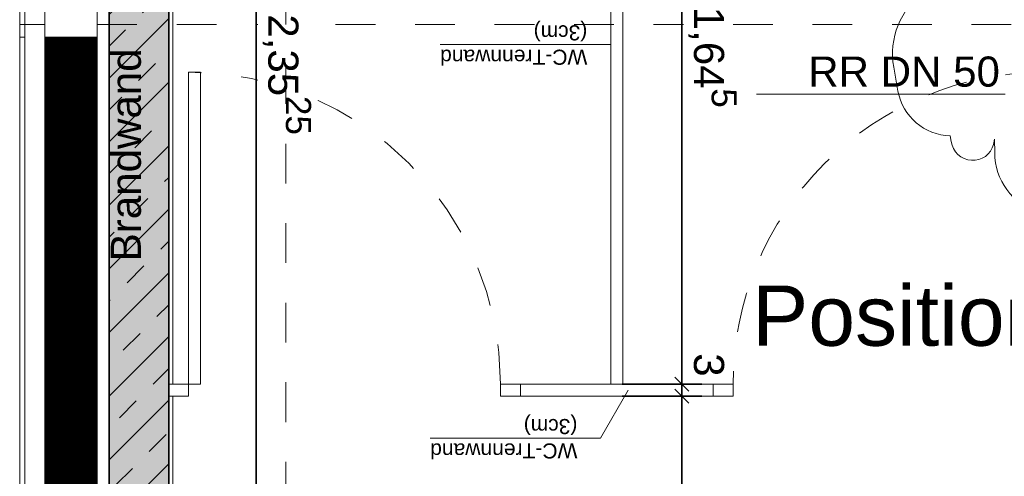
# Model space of a CAD drawing. Header units: metres. Extents: x -13 to 93, y -119 to 25.
# Tile 55 of 256: x 27.38 to 29.86, y -88.44 to -87.29. Entities that reach past the tile are written whole.
import ezdxf

# ---------------------------------------------------------------- set-up
doc = ezdxf.new("R2010")
doc.units = ezdxf.units.M
doc.header["$LTSCALE"] = 0.00508
doc.header["$PDMODE"] = 1
doc.header["$PDSIZE"] = -2
for name, pattern in [('STYLE_05', [0.19684, 0.069505, -0.127335]), ('STYLE_06', [1.0537, 0.590515, -0.19684, 0.069505, -0.19684]), ('STYLE_11', [0.393677, 0.196838, -0.196838])]:
    doc.linetypes.add(name, pattern=pattern)
doc.layers.get('0').update_dxf_attribs({"lineweight": 18})
for name, color, linetype, lineweight in [('3-0-0 Dämmung', 7, 'Continuous', 18), ('3-3-0 AW Fassade', 7, 'Continuous', 18), ('3-4-0 Innenwände', 7, 'Continuous', 35), ('3-4-0-1 IW Beton', 7, 'Continuous', 35), ('3-4-0-5 Trennwand', 7, 'Continuous', 35), ('3-4-4 ITüren', 7, 'Continuous', 25), ('3-4-5 IWBekleidungen', 7, 'Continuous', 25), ('3-5-9 DeckenSonstig VED', 7, 'STYLE_11', 25), ('Ans-Kante', 7, 'Continuous', 18), ('Bemaßung', 7, 'Continuous', 18), ('Plan-Achse', 1, 'STYLE_06', 18), ('Plan-Achsen-Fassade', 1, 'STYLE_06', 18), ('Plan-Text-Hinweis', 7, 'Continuous', 13), ('Plan-Text-Kerne', 7, 'Continuous', 13)]:
    doc.layers.add(name, color=color, linetype=linetype, lineweight=lineweight)
doc.layers.get('0').freeze()
doc.styles.add('Arial', font='ARIAL.TTF')
doc.dimstyles.new('MTZ_200', dxfattribs={"dimtxt": 0.075762, "dimasz": 0.000706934, "dimexe": 0.001, "dimexo": 0.003, "dimgap": 0.0001, "dimtad": 1, "dimdec": 4, "dimzin": 11, "dimtxsty": 'Arial', "dimblk": 'VW_SLASH', "dimcen": 0, "dimdle": 0.001, "dimazin": 0, "dimtfac": 1, "dimtdec": 4, "dimtix": 1, "dimtmove": 0, "dimatfit": 0, "dimldrblk": 'VW_FILLEDARROW', "dimfxl": 0, "dimfrac": 2, "dimtolj": 1, "dimtzin": 11, "dimarcsym": 0})

# ---------------------------------------------------------------- blocks, each defined once
blk = doc.blocks.new('S_Profil_Fassade_Büro')
at = {"layer": '3-3-0 AW Fassade', "color": 7}
blk.add_line((-0.132, 0), (-0.195, 0), dxfattribs=at)
for points in [[(-0.195, 0.0325), (-0.182, 0.0325), (-0.182, -0.0325), (-0.195, -0.0325)], [(-0.132, 0.0325), (0, 0.0325), (0, -0.0325), (-0.132, -0.0325)]]:
    blk.add_lwpolyline(points, close=True, dxfattribs=at)
blk = doc.blocks.new('*U368')
at = {"layer": '3-4-4 ITüren', "color": 7, "linetype": 'Continuous', "lineweight": 18}
for points in [[(3.39, -5.565), (3.44, -5.565), (3.44, -5.595), (3.39, -5.595)], [(4.225, -5.565), (4.275, -5.565), (4.275, -5.595), (4.225, -5.595)], [(3.44, -5.595), (3.47, -5.595), (3.47, -6.3799), (3.44, -6.3799)]]:
    blk.add_lwpolyline(points, close=True, dxfattribs=at)
at = {"layer": '3-4-4 ITüren', "color": 7, "linetype": 'STYLE_05', "lineweight": 18}
blk.add_arc((3.44, -5.595), 0.785, 270, 0, dxfattribs=at)
blk = doc.blocks.new('*U369')
at = {"layer": '3-4-4 ITüren', "color": 7, "linetype": 'Continuous', "lineweight": 18}
for points in [[(4.76, -5.565), (4.81, -5.565), (4.81, -5.595), (4.76, -5.595)], [(5.595, -5.565), (5.645, -5.565), (5.645, -5.595), (5.595, -5.595)], [(5.565, -5.595), (5.595, -5.595), (5.595, -6.3799), (5.565, -6.3799)]]:
    blk.add_lwpolyline(points, close=True, dxfattribs=at)
at = {"layer": '3-4-4 ITüren', "color": 7, "linetype": 'STYLE_05', "lineweight": 18}
blk.add_arc((5.595, -5.595), 0.785, 180, 270, dxfattribs=at)
blk = doc.blocks.new('*D386')
at = {"layer": 'Bemaßung', "color": 0, "linetype": 'Continuous', "lineweight": -2}
for p, q in [((4.3537, -5.595), (4.3537, -5.545)), ((4.5037, -5.595), (4.3037, -5.595)), ((4.3537, -7.24), (4.3537, -5.595)), ((4.5037, -7.24), (4.3037, -7.24)), ((4.3537, -7.29), (4.3537, -7.24))]:
    blk.add_line(p, q, dxfattribs=at)
at = {"layer": 'Bemaßung', "color": 0, "linetype": 'Continuous', "lineweight": 20}
for p, q in [((4.3714, -5.6127), (4.336, -5.5773)), ((4.336, -7.2223), (4.3714, -7.2577))]:
    blk.add_line(p, q, dxfattribs=at)
at = {"layer": 'Defpoints', "color": 0, "lineweight": 0}
for p in [(4.48, -5.595), (4.3537, -7.24), (4.48, -7.24)]:
    blk.add_point(p, dxfattribs=at)
at = {"color": 0, "linetype": 'Continuous', "lineweight": -2}
blk.add_wipeout([(4.3491, -6.5444), (4.3491, -6.3387), (4.227, -6.3387), (4.227, -6.5444)], dxfattribs=at).dxf.layer = 'Bemaßung'
at = {"layer": 'Bemaßung', "color": 0, "insert": (4.2476, -6.5444), "char_height": 0.07576, "attachment_point": 1, "rotation": 90, "line_spacing_factor": 0.967741, "style": 'Arial'}
blk.add_mtext('1,64', dxfattribs=at)
at = {"color": 0, "linetype": 'Continuous', "lineweight": -2}
blk.add_wipeout([(4.3, -6.3394), (4.3, -6.2903), (4.1988, -6.2903), (4.1988, -6.3394)], dxfattribs=at).dxf.layer = 'Bemaßung'
at = {"layer": 'Bemaßung', "color": 0, "insert": (4.2159, -6.3148), "char_height": 0.0631, "attachment_point": 2, "rotation": 90, "line_spacing_factor": 0.967741, "style": 'Arial'}
blk.add_mtext('5', dxfattribs=at)
blk = doc.blocks.new('VW_FILLEDARROW')
at = {"color": 0, "lineweight": -2}
blk.add_solid([(0, 0), (0, 0), (0, 0)], dxfattribs=at)
blk = doc.blocks.new('VW_SLASH')
at = {"color": 0, "linetype": 'ByBlock', "lineweight": -2}
blk.add_line((0, 0), (-1, 0), dxfattribs=at)
at = {"color": 0, "linetype": 'ByBlock', "lineweight": 20}
blk.add_line((0, 0), (0, 0), dxfattribs=at)
blk = doc.blocks.new('*D387')
at = {"layer": 'Bemaßung', "color": 0, "linetype": 'Continuous', "lineweight": -2}
for p, q in [((4.3537, -5.565), (4.3537, -5.515)), ((4.5037, -5.565), (4.3037, -5.565)), ((4.3537, -5.595), (4.3537, -5.565)), ((4.5037, -5.595), (4.3037, -5.595)), ((4.3537, -5.645), (4.3537, -5.595)), ((4.3537, -5.595), (4.3537, -5.6732))]:
    blk.add_line(p, q, dxfattribs=at)
at = {"layer": 'Bemaßung', "color": 0, "linetype": 'Continuous', "lineweight": 20}
for p, q in [((4.3714, -5.5827), (4.336, -5.5473)), ((4.336, -5.5773), (4.3714, -5.6127))]:
    blk.add_line(p, q, dxfattribs=at)
at = {"layer": 'Defpoints', "color": 0, "lineweight": 0}
for p in [(4.85, -5.565), (4.3537, -5.595), (4.48, -5.595)]:
    blk.add_point(p, dxfattribs=at)
at = {"color": 0, "linetype": 'Continuous', "lineweight": -2}
blk.add_wipeout([(4.3491, -5.6732), (4.3491, -5.6146), (4.227, -5.6146), (4.227, -5.6732)], dxfattribs=at).dxf.layer = 'Bemaßung'
at = {"layer": 'Bemaßung', "color": 0, "insert": (4.2476, -5.6732), "char_height": 0.0758, "attachment_point": 1, "rotation": 90, "line_spacing_factor": 0.967741, "style": 'Arial'}
blk.add_mtext('3', dxfattribs=at)
blk = doc.blocks.new('*D388')
at = {"layer": 'Bemaßung', "color": 0, "linetype": 'Continuous', "lineweight": -2}
for p, q in [((4.3537, -4.525), (4.3537, -4.475)), ((4.5037, -4.525), (4.3037, -4.525)), ((4.3537, -5.565), (4.3537, -4.525)), ((4.5037, -5.565), (4.3037, -5.565)), ((4.3537, -5.615), (4.3537, -5.565))]:
    blk.add_line(p, q, dxfattribs=at)
at = {"layer": 'Bemaßung', "color": 0, "linetype": 'Continuous', "lineweight": 20}
for p, q in [((4.3714, -4.5427), (4.336, -4.5073)), ((4.336, -5.5473), (4.3714, -5.5827))]:
    blk.add_line(p, q, dxfattribs=at)
at = {"layer": 'Defpoints', "color": 0, "lineweight": 0}
for p in [(5.59, -4.525), (4.3537, -5.565), (4.85, -5.565)]:
    blk.add_point(p, dxfattribs=at)
at = {"color": 0, "linetype": 'Continuous', "lineweight": -2}
blk.add_wipeout([(4.3491, -5.1477), (4.3491, -4.942), (4.227, -4.942), (4.227, -5.1477)], dxfattribs=at).dxf.layer = 'Bemaßung'
at = {"layer": 'Bemaßung', "color": 0, "insert": (4.2476, -5.1477), "char_height": 0.07576, "attachment_point": 1, "rotation": 90, "line_spacing_factor": 0.967741, "style": 'Arial'}
blk.add_mtext('1,04', dxfattribs=at)
blk = doc.blocks.new('*D447')
at = {"layer": 'Bemaßung', "color": 0, "lineweight": -2}
for p, q in [((5.4249, -5.1975), (5.4249, -5.1475)), ((5.5749, -5.1975), (5.3749, -5.1975)), ((5.4249, -7.55), (5.4249, -5.1975)), ((5.2749, -7.55), (5.4749, -7.55)), ((5.4249, -7.6), (5.4249, -7.55))]:
    blk.add_line(p, q, dxfattribs=at)
at = {"layer": 'Bemaßung', "color": 0, "lineweight": 20}
for p, q in [((5.4425, -5.2152), (5.4072, -5.1798)), ((5.4072, -7.5323), (5.4425, -7.5677))]:
    blk.add_line(p, q, dxfattribs=at)
at = {"layer": 'Defpoints', "color": 0, "lineweight": 0}
for p in [(5.795, -5.1975), (5.35, -7.55), (5.4249, -7.55)]:
    blk.add_point(p, dxfattribs=at)
at = {"color": 0, "lineweight": -2}
blk.add_wipeout([(5.4202, -6.5254), (5.4202, -6.3197), (5.2981, -6.3197), (5.2981, -6.5254)], dxfattribs=at).dxf.layer = 'Bemaßung'
at = {"layer": 'Bemaßung', "color": 0, "insert": (5.3187, -6.5254), "char_height": 0.07576, "attachment_point": 1, "rotation": 90, "line_spacing_factor": 0.967741, "style": 'Arial'}
blk.add_mtext('2,35', dxfattribs=at)
at = {"color": 0, "lineweight": -2}
blk.add_wipeout([(5.3712, -6.3201), (5.3712, -6.2221), (5.2699, -6.2221), (5.2699, -6.3201)], dxfattribs=at).dxf.layer = 'Bemaßung'
at = {"layer": 'Bemaßung', "color": 0, "insert": (5.287, -6.2711), "char_height": 0.06314, "attachment_point": 2, "rotation": 90, "line_spacing_factor": 0.967741, "style": 'Arial'}
blk.add_mtext('25', dxfattribs=at)
blk = doc.blocks.new('kern_d-gross+h-normal (2D)')
at = {"layer": '3-4-0-1 IW Beton', "linetype": 'Continuous', "lineweight": 0}
blk.add_hatch(color=255, dxfattribs=at).paths.add_polyline_path([(5.645, -5.1975), (5.795, -5.1975), (5.795, -7.465), (5.645, -7.465)])
at = {"layer": '3-4-0-1 IW Beton', "linetype": 'Continuous', "lineweight": 13}
h = blk.add_hatch(dxfattribs=at)
h.set_pattern_fill('STAHLBETON_1_50', style=0, pattern_type=2)
h.set_pattern_definition([(45, (0, 0), (0.16, 0), []), (45, (0.08, 0), (0.16, 0), [0.06, -0.06])])
h.paths.add_polyline_path([(5.645, -5.1975), (5.795, -5.1975), (5.795, -7.465), (5.645, -7.465)])
at = {"layer": '3-4-0-1 IW Beton', "color": 7, "lineweight": 35}
blk.add_lwpolyline([(5.645, -5.1975), (5.795, -5.1975), (5.795, -7.465), (5.645, -7.465)], close=True, dxfattribs=at)
at = {"layer": '3-4-0-5 Trennwand', "color": 7, "linetype": 'Continuous', "lineweight": 18}
for points in [[(4.275, -5.565), (4.76, -5.565), (4.76, -5.595), (4.275, -5.595)], [(4.5025, -5.595), (4.5325, -5.595), (4.5325, -7.25), (4.5025, -7.25)]]:
    blk.add_lwpolyline(points, close=True, dxfattribs=at)
at = {"layer": '3-4-5 IWBekleidungen', "color": 7, "linetype": 'Continuous', "lineweight": 18}
for points in [[(5.635, -5.565), (5.645, -5.565), (5.645, -5.1675), (5.635, -5.1675)], [(5.645, -7.24), (5.645, -5.595), (5.635, -5.595), (5.635, -7.24)]]:
    blk.add_lwpolyline(points, close=True, dxfattribs=at)
at = {"layer": 'Plan-Text-Kerne', "color": 7, "linetype": 'Continuous', "lineweight": 18}
for p, q in [((4.48872627, -5.58006278), (4.55845739, -5.45928494)), ((4.98701956, -5.45928494), (4.55845739, -5.45928494)), ((4.96206331, -6.44928494), (4.53350114, -6.44928494))]:
    blk.add_line(p, q, dxfattribs=at)
at = {"layer": '3-4-4 ITüren', "color": 7}
for name in ['*U368', '*U369']:
    blk.add_blockref(name, (0, 0), dxfattribs=at)
at = {"layer": 'Plan-Text-Kerne', "color": 7, "char_height": 0.037881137, "attachment_point": 1, "line_spacing_factor": 0.970546, "style": 'Arial'}
for insert in [(4.61660289, -5.40852741), (4.59164664, -6.39852741)]:
    blk.add_mtext('WC-Trennwand\\P(3cm)', dxfattribs=dict(at, insert=insert))
at = {"layer": 'Bemaßung', "color": 7, "linetype": 'Continuous', "lineweight": 18}
dim = blk.add_linear_dim(base=(4.35372627, -7.24), p1=(4.48, -5.595), p2=(4.48, -7.24), angle=90, dimstyle='MTZ_200', override={"dimtxt": 0.001515, "dimgap": 0.005, "dimdec": 3, "dimlfac": 50, "dimpost": '<>m', "dimtxsty": 'Arial', "dimtmove": 2}, dxfattribs=at)
dim.commit()
dim.dimension.update_dxf_attribs({"geometry": '*D386', "text_midpoint": (4.35372627, -6.4175)})
dim = blk.add_linear_dim(base=(4.35372627, -5.595), p1=(4.85, -5.565), p2=(4.48, -5.595), angle=90, dimstyle='MTZ_200', override={"dimtxt": 0.001515, "dimgap": 0.005, "dimdec": 3, "dimlfac": 50, "dimpost": '<>m', "dimtxsty": 'Arial', "dimtix": 0, "dimtmove": 2}, dxfattribs=at)
dim.commit()
dim.dimension.update_dxf_attribs({"geometry": '*D387', "text_midpoint": (4.34872627, -5.615), "dimtype": 160})
dim = blk.add_linear_dim(base=(4.35372627, -5.565), p1=(5.59, -4.525), p2=(4.85, -5.565), angle=90, dimstyle='MTZ_200', override={"dimtxt": 0.001515, "dimgap": 0.005, "dimdec": 3, "dimlfac": 50, "dimpost": '<>m', "dimtxsty": 'Arial', "dimtmove": 2}, dxfattribs=at)
dim.commit()
dim.dimension.update_dxf_attribs({"geometry": '*D388', "text_midpoint": (4.35372627, -5.045)})
at = {"layer": 'Bemaßung'}
dim = blk.add_linear_dim(base=(5.4248535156, -7.55), p1=(5.795, -5.1975), p2=(5.35, -7.55), angle=90, dimstyle='MTZ_200', override={"dimtxt": 0.001515, "dimgap": 0.005, "dimdec": 8, "dimlfac": 50, "dimpost": '<>m', "dimtxsty": 'Arial', "dimtmove": 2}, dxfattribs=at)
dim.commit()
dim.dimension.update_dxf_attribs({"geometry": '*D447', "text_midpoint": (5.4248535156, -6.37375)})

msp = doc.modelspace()

# ---------------------------------------------------------------- linework, layer by layer
at = {"layer": 'Ans-Kante', "color": 8}
msp.add_line((27.38, -86.515), (27.38, -110.6675), dxfattribs=at)
at = {"layer": 'Plan-Achsen-Fassade', "color": 9}
msp.add_line((27.575, -87.3), (41.525, -87.3), dxfattribs=at)

# ---------------------------------------------------------------- wipeouts: each hides what was drawn before it
at = {"color": 7, "linetype": 'Continuous'}
msp.add_wipeout([(27.443, -87.3325), (27.575, -87.3325), (27.575, -88.5675), (27.443, -88.5675)], dxfattribs=at).dxf.layer = '3-0-0 Dämmung'

# ---------------------------------------------------------------- next in the draw order: hatches: boundary and pattern name
at = {"layer": '3-0-0 Dämmung', "linetype": 'Continuous', "lineweight": 5}
h = msp.add_hatch(dxfattribs=at)
h.set_pattern_fill('D_MMUNG_1_50', style=0, pattern_type=2)
h.set_pattern_definition([(45, (0, 0), (0.0003175, -0.0003175), [])])
h.paths.add_polyline_path([(27.443, -87.3325), (27.575, -87.3325), (27.575, -88.5675), (27.443, -88.5675)])
at = {"layer": '3-0-0 Dämmung', "linetype": 'Continuous', "lineweight": 13}
h = msp.add_hatch(dxfattribs=at)
h.set_pattern_fill('D_MMUNG_1_50-1', style=0, pattern_type=2)
h.set_pattern_definition([(-45, (0, 0), (0.0003175, 0.0003175), [])])
h.paths.add_polyline_path([(27.443, -87.3325), (27.575, -87.3325), (27.575, -88.5675), (27.443, -88.5675)])

# ---------------------------------------------------------------- next in the draw order: linework, layer by layer
at = {"layer": '3-0-0 Dämmung', "color": 7, "linetype": 'Continuous'}
msp.add_lwpolyline([(27.443, -87.3325), (27.575, -87.3325), (27.575, -88.5675), (27.443, -88.5675)], close=True, dxfattribs=at)
at = {"layer": '3-3-0 AW Fassade', "color": 7}
msp.add_lwpolyline([(27.393, -86.375), (27.443, -86.375), (27.443, -110.7), (27.393, -110.7)], close=True, dxfattribs=at)

# ---------------------------------------------------------------- next in the draw order: block references
msp.add_blockref('S_Profil_Fassade_Büro', (27.575, -87.3), dxfattribs=at)

# ---------------------------------------------------------------- next in the draw order: block references
at = {"layer": '3-4-0 Innenwände', "color": 7, "rotation": 180}
msp.add_blockref('kern_d-gross+h-normal (2D)', (33.4, -93.8), dxfattribs=at)

# ---------------------------------------------------------------- next in the draw order: linework, layer by layer
at = {"layer": '3-5-9 DeckenSonstig VED', "color": 7, "linetype": 'STYLE_05'}
msp.add_line((27.605, -86.335), (27.605, -111.585), dxfattribs=at)
at = {"layer": 'Plan-Achse'}
msp.add_line((28.05, -118.5), (28.05, 6.75), dxfattribs=at)
at = {"layer": 'Plan-Text-Hinweis', "color": 7, "linetype": 'Continuous'}
msp.add_line((29.86, -87.4751666), (29.23414531, -87.4751666), dxfattribs=at)
at = {"layer": 'Plan-Text-Hinweis', "color": 3, "lineweight": 13, "flags": 128}
for points in [[(29.86496566, -86.97216219, 0.4219752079), (29.69193759, -86.98444259), (29.6887107, -86.98826336, 0.2741940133), (29.65193141, -87.20765646), (29.65637496, -87.21914236, 0.2915267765), (29.57916336, -87.40769402), (29.59, -87.46770148, 0.3563902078), (29.72157934, -87.58020899), (29.72367406, -87.59421282, 0.3501968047), (29.77487838, -87.64178229, 0.3678532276), (29.82991189, -87.60165098), (29.8330528, -87.58857565)], [(29.8330528, -87.58857565), (29.83328082, -87.62289513, 0.3216373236), (29.94247031, -87.77296049, 0.3945411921)]]:
    msp.add_lwpolyline(points, format="xyb", dxfattribs=at)

# ---------------------------------------------------------------- next in the draw order: texts
at = {"layer": 'Plan-Text-Hinweis', "insert": (27.60914428, -87.8957372), "char_height": 0.0757622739, "attachment_point": 1, "rotation": 90, "line_spacing_factor": 0.967741, "style": 'Arial'}
msp.add_mtext('{\\C7;\\lBrandwand}', dxfattribs=at)
at = {"layer": 'Plan-Text-Hinweis', "color": 7, "insert": (29.36422917, -87.3807763), "char_height": 0.075762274, "attachment_point": 1, "line_spacing_factor": 0.967741, "style": 'Arial'}
msp.add_mtext('RR DN 50', dxfattribs=at)
at = {"layer": 'Plan-Text-Hinweis', "color": 3, "insert": (29.22307509, -87.95663871), "char_height": 0.1515245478, "attachment_point": 1, "line_spacing_factor": 0.967741, "style": 'Arial'}
msp.add_mtext('Position RR in Abstimmung', dxfattribs=at)

doc.saveas('drawing.dxf')
